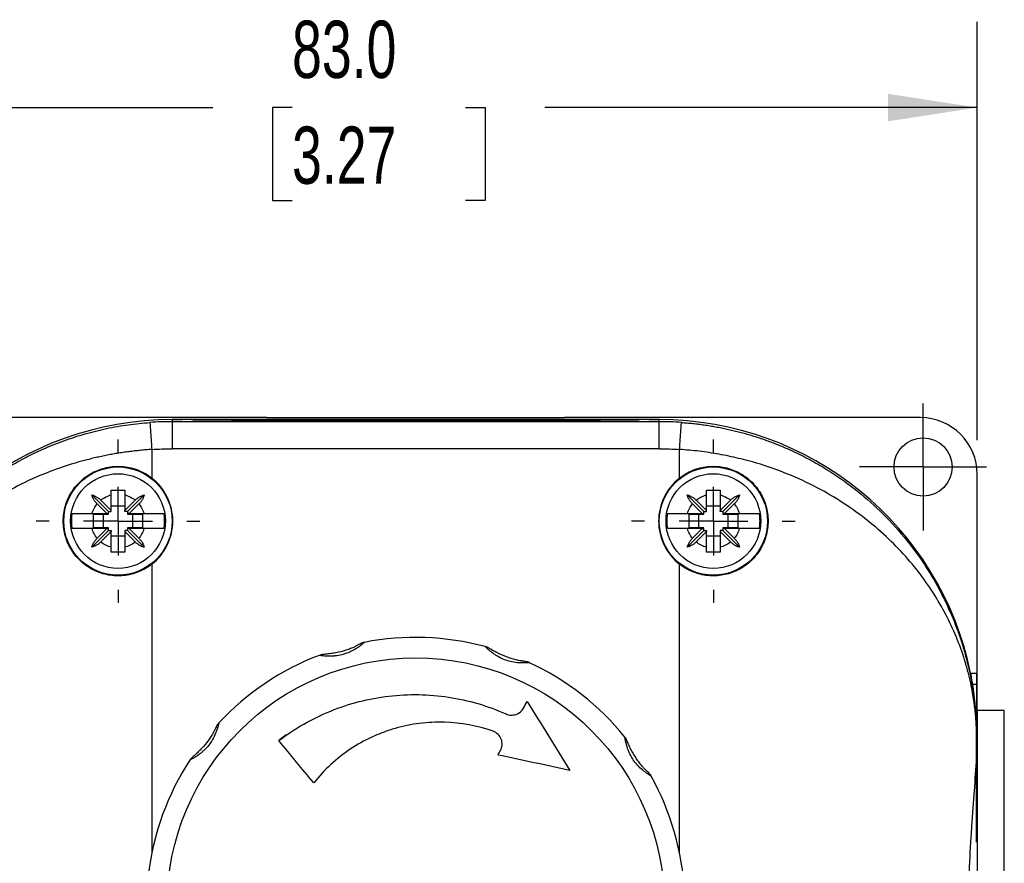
# Model space of a CAD drawing. Header units: millimetres. Extents: x 13 to 546, y 13 to 419.
# Tile 4 of 20: x 62 to 135, y 169 to 231. Entities that reach past the tile are written whole.
import ezdxf

# ---------------------------------------------------------------- set-up
doc = ezdxf.new("R2010")
doc.units = ezdxf.units.MM
doc.header["$LTSCALE"] = 2
doc.linetypes.add('SLD-Center', pattern=[19.05, 15.24, -1.27, 1.27, -1.27])
doc.linetypes.add('SLD-Solid', pattern=[0])
doc.layers.add('CENTER', color=40, linetype='SLD-Center')
doc.layers.add('DIMENSIONS', color=140, linetype='SLD-Solid', lineweight=25)
doc.styles.add('SLDTEXTSTYLE0', font='TXT', dxfattribs={"width": 0.7})
doc.dimstyles.new('SLDDIMSTYLE0', dxfattribs={"dimtxt": 4.316016, "dimasz": 6.604, "dimexe": 0, "dimexo": 0.0625, "dimgap": 1.079004, "dimtad": 0, "dimtih": 1, "dimtoh": 1, "dimrnd": 1e-09, "dimzin": 4, "dimdsep": 46, "dimtxsty": 'SLDTEXTSTYLE0', "dimsah": 1, "dimcen": 0.09, "dimadec": 0, "dimazin": 1, "dimtfac": 1, "dimtofl": 0, "dimtmove": 0, "dimatfit": 3, "dimfxl": 0, "dimfrac": 2, "dimtolj": 1, "dimtzin": 12, "dimarcsym": 0})

# ---------------------------------------------------------------- blocks, each defined once
blk = doc.blocks.new('_D')
at = {"layer": 'DIMENSIONS'}
for p, q in [((50.209, 200.288), (50.209, 231.22)), ((133.209, 200.288), (133.209, 231.22)), ((50.209, 224.87), (76.723, 224.87)), ((82.571, 224.87), (81.121, 224.87)), ((81.121, 224.87), (81.121, 218.01)), ((95.396, 224.87), (96.846, 224.87)), ((96.846, 224.87), (96.846, 218.01)), ((133.209, 224.87), (101.244, 224.87)), ((81.121, 218.01), (82.571, 218.01)), ((96.846, 218.01), (95.396, 218.01))]:
    blk.add_line(p, q, dxfattribs=at)
for points in [[(50.209, 224.87), (56.813, 223.854), (56.813, 225.886)], [(133.209, 224.87), (126.605, 225.886), (126.605, 223.854)]]:
    blk.add_solid(points, dxfattribs=at)
at = {"layer": 'DIMENSIONS', "char_height": 4.2333, "attachment_point": 1, "style": 'SLDTEXTSTYLE0'}
for s, insert in [('83.0', (82.571, 231.293)), ('3.27', (82.571, 223.467))]:
    blk.add_mtext(s, dxfattribs=dict(at, insert=insert))
blk = doc.blocks.new('SW_CENTERMARKSYMBOL_0')
at = {"layer": 'CENTER', "color": 0}
for p, q in [((0, 2.54), (0, 4.69)), ((0, 0), (0, 2.54)), ((-2.54, 0), (-4.69, 0)), ((0, 0), (-2.54, 0)), ((0, 0), (0, -2.54)), ((0, 0), (2.54, 0)), ((2.54, 0), (4.69, 0)), ((0, -2.54), (0, -4.69))]:
    blk.add_line(p, q, dxfattribs=at)
blk = doc.blocks.new('SW_CENTERMARKSYMBOL_6')
at = {"layer": 'CENTER', "color": 0}
for p, q in [((0, 5.08), (0, 6.04)), ((0, 0), (0, 2.54)), ((-5.08, 0), (-6.04, 0)), ((0, 0), (-2.54, 0)), ((0, 0), (0, -2.54)), ((0, 0), (2.54, 0)), ((5.08, 0), (6.04, 0)), ((0, -5.08), (0, -6.04))]:
    blk.add_line(p, q, dxfattribs=at)
blk = doc.blocks.new('SW_CENTERMARKSYMBOL_7')
at = {"layer": 'CENTER', "color": 0}
for p, q in [((0, 5.08), (0, 6.04)), ((0, 0), (0, 2.54)), ((-5.08, 0), (-6.04, 0)), ((0, 0), (-2.54, 0)), ((0, 0), (0, -2.54)), ((0, 0), (2.54, 0)), ((5.08, 0), (6.04, 0)), ((0, -5.08), (0, -6.04))]:
    blk.add_line(p, q, dxfattribs=at)

msp = doc.modelspace()

# ---------------------------------------------------------------- linework, layer by layer
for p, q in [((80.709, 201.948), (54.409, 201.948)), ((73.709, 201.801), (74.449, 201.801)), ((73.709, 201.801), (73.709, 201.649)), ((74.449, 201.801), (73.709, 201.801)), ((73.709, 201.649), (73.709, 199.649)), ((109.709, 201.649), (73.709, 201.649)), ((75.27, 201.801), (74.449, 201.801)), ((108.147, 201.801), (75.27, 201.801)), ((75.27, 201.801), (75.27, 201.797)), ((80.709, 201.945), (80.709, 201.948)), ((102.709, 201.945), (80.709, 201.945)), ((102.709, 201.948), (102.709, 201.945)), ((129.009, 201.948), (102.709, 201.948)), ((108.969, 201.801), (108.147, 201.801)), ((108.147, 201.801), (108.147, 201.797)), ((108.969, 201.801), (109.709, 201.801)), ((109.709, 201.801), (108.969, 201.801)), ((109.709, 201.649), (109.709, 201.801)), ((109.709, 199.649), (109.709, 201.649)), ((72.209, 199.596), (72.209, 197.486)), ((109.709, 199.649), (73.709, 199.649)), ((111.209, 197.486), (111.209, 199.596)), ((133.209, 180.671), (133.209, 197.748)), ((69.009, 195.001), (67.772, 196.237)), ((68.439, 195.846), (69.209, 195.076)), ((69.209, 195.076), (69.209, 196.237)), ((70.209, 196.237), (70.209, 195.076)), ((70.209, 195.076), (70.979, 195.846)), ((70.409, 195.001), (71.645, 196.237)), ((113.009, 195.001), (111.772, 196.237)), ((112.439, 195.846), (113.209, 195.076)), ((113.209, 195.076), (113.209, 196.237)), ((114.209, 196.237), (114.209, 195.076)), ((114.209, 195.076), (114.979, 195.846)), ((114.409, 195.001), (115.645, 196.237)), ((68.884, 194.85), (68.164, 195.571)), ((70.209, 195.401), (69.209, 195.401)), ((69.209, 195.001), (69.209, 195.076)), ((70.209, 195.001), (70.209, 195.076)), ((71.254, 195.571), (70.534, 194.85)), ((112.884, 194.85), (112.164, 195.571)), ((114.209, 195.401), (113.209, 195.401)), ((113.209, 195.001), (113.209, 195.076)), ((114.209, 195.001), (114.209, 195.076)), ((115.254, 195.571), (114.534, 194.85)), ((67.786, 194.85), (68.884, 194.85)), ((67.909, 194.801), (69.009, 194.801)), ((67.909, 193.801), (67.909, 194.801)), ((68.609, 194.801), (68.609, 193.801)), ((68.884, 194.85), (69.009, 194.85)), ((69.009, 195.001), (69.209, 195.001)), ((69.009, 194.85), (69.009, 195.001)), ((69.009, 194.801), (69.009, 194.85)), ((70.409, 195.001), (70.209, 195.001)), ((70.409, 195.001), (70.409, 194.85)), ((70.534, 194.85), (70.409, 194.85)), ((70.409, 194.85), (70.409, 194.801)), ((70.409, 194.801), (71.508, 194.801)), ((70.534, 194.85), (71.632, 194.85)), ((70.809, 193.801), (70.809, 194.801)), ((71.508, 194.801), (71.508, 193.801)), ((111.786, 194.85), (112.884, 194.85)), ((111.909, 194.801), (113.009, 194.801)), ((111.909, 193.801), (111.909, 194.801)), ((112.609, 194.801), (112.609, 193.801)), ((112.884, 194.85), (113.009, 194.85)), ((113.009, 195.001), (113.209, 195.001)), ((113.009, 194.85), (113.009, 195.001)), ((113.009, 194.801), (113.009, 194.85)), ((114.409, 195.001), (114.209, 195.001)), ((114.409, 195.001), (114.409, 194.85)), ((114.534, 194.85), (114.409, 194.85)), ((114.409, 194.85), (114.409, 194.801)), ((114.409, 194.801), (115.508, 194.801)), ((114.534, 194.85), (115.632, 194.85)), ((114.809, 193.801), (114.809, 194.801)), ((115.508, 194.801), (115.508, 193.801)), ((69.009, 193.601), (67.772, 192.364)), ((68.884, 193.751), (67.786, 193.751)), ((69.009, 193.801), (67.909, 193.801)), ((68.164, 193.031), (68.884, 193.751)), ((68.884, 193.751), (69.009, 193.751)), ((69.009, 193.751), (69.009, 193.801)), ((69.009, 193.601), (69.009, 193.751)), ((69.009, 193.601), (69.209, 193.601)), ((69.209, 193.601), (69.209, 193.525)), ((70.209, 193.601), (70.209, 193.525)), ((70.409, 193.601), (70.209, 193.601)), ((71.508, 193.801), (70.409, 193.801)), ((70.409, 193.801), (70.409, 193.751)), ((70.534, 193.751), (70.409, 193.751)), ((70.409, 193.751), (70.409, 193.601)), ((70.409, 193.601), (71.645, 192.364)), ((70.534, 193.751), (71.254, 193.031)), ((71.632, 193.751), (70.534, 193.751)), ((113.009, 193.601), (111.772, 192.364)), ((112.884, 193.751), (111.786, 193.751)), ((113.009, 193.801), (111.909, 193.801)), ((112.164, 193.031), (112.884, 193.751)), ((112.884, 193.751), (113.009, 193.751)), ((113.009, 193.751), (113.009, 193.801)), ((113.009, 193.601), (113.009, 193.751)), ((113.009, 193.601), (113.209, 193.601)), ((113.209, 193.601), (113.209, 193.525)), ((114.209, 193.601), (114.209, 193.525)), ((114.409, 193.601), (114.209, 193.601)), ((115.508, 193.801), (114.409, 193.801)), ((114.409, 193.801), (114.409, 193.751)), ((114.534, 193.751), (114.409, 193.751)), ((114.409, 193.751), (114.409, 193.601)), ((114.409, 193.601), (115.645, 192.364)), ((114.534, 193.751), (115.254, 193.031)), ((115.632, 193.751), (114.534, 193.751)), ((69.209, 193.525), (68.439, 192.755)), ((69.209, 192.364), (69.209, 193.525)), ((69.209, 193.201), (70.209, 193.201)), ((70.979, 192.755), (70.209, 193.525)), ((70.209, 193.525), (70.209, 192.364)), ((113.209, 193.525), (112.439, 192.755)), ((113.209, 192.364), (113.209, 193.525)), ((113.209, 193.201), (114.209, 193.201)), ((114.979, 192.755), (114.209, 193.525)), ((114.209, 193.525), (114.209, 192.364)), ((72.209, 191.115), (72.209, 169.77)), ((111.209, 169.77), (111.209, 191.115)), ((132.722, 183.061), (133.175, 183.061)), ((133.175, 178.301), (133.175, 183.061)), ((132.873, 182.239), (133.174, 182.239)), ((133.175, 180.671), (133.209, 180.671)), ((133.209, 180.301), (133.209, 180.671)), ((135.209, 180.301), (133.209, 180.301)), ((133.209, 180.301), (133.209, 163.349)), ((135.209, 163.349), (135.209, 180.301)), ((82.142, 178.501), (81.595, 178.069)), ((133.162, 176.819), (133.162, 178.301)), ((133.166, 178.301), (133.162, 178.301)), ((133.166, 178.301), (133.173, 178.301)), ((133.166, 176.97), (133.166, 178.301)), ((133.209, 178.257), (133.174, 178.257)), ((133.162, 170.576), (133.162, 176.819))]:
    msp.add_line(p, q)
for centre, radius in [((129.209, 198.301), 2.15), ((69.709, 194.301), 4), ((113.709, 194.301), 4), ((69.709, 194.301), 3.5), ((113.709, 194.301), 3.5), ((91.709, 165.801), 18.39)]:
    msp.add_circle(centre, radius)
for centre, radius, start, end in [((73.709, 178.301), 23.5, 90, 168.3128), ((73.709, 178.301), 23.5, 90, 168.3128), ((73.709, 178.301), 23.349, 90, 94.02903), ((109.709, 178.301), 23.5, 11.6872, 90), ((109.709, 178.301), 23.5, 11.6872, 90), ((109.709, 178.301), 23.349, 85.97097, 90), ((69.709, 194.301), 4.049, 308.12415, 51.87585), ((113.709, 194.301), 4.049, 128.12415, 231.87585), ((91.709, 165.801), 19.9, 75.02611, 100.98292), ((91.709, 165.801), 19.9, 111.02611, 136.98292), ((91.709, 165.801), 19.9, 39.02611, 64.98292), ((91.709, 165.801), 19.9, 147.02611, 172.98292), ((91.709, 165.801), 19.9, 3.02611, 28.98292)]:
    msp.add_arc(centre, radius, start, end)
for centre, major_axis, ratio, start_param, end_param in [((74.449, 201.795), (0.9, 0), 0.005818, 0.419613, 1.570796), ((91.709, 201.84), (18, 0), 0.005818, 3.561206, 5.863572), ((108.969, 201.795), (0.9, 0), 0.005818, 1.570796, 2.72198), ((129.009, 197.748), (0, 4.2), 0.999983, 4.712389, 6.283185), ((133.173, 183.061), (0, 0.9), 0.001675, 3.561206, 4.712389), ((133.186, 165.801), (0, 18), 0.001675, 0.419613, 0.743382), ((133.248, 165.801), (0, 18), 0.005818, 0.803149, 0.901366)]:
    msp.add_ellipse(centre, major_axis=major_axis, ratio=ratio, start_param=start_param, end_param=end_param)
for points, knots in [([(50.251, 178.301), (50.252, 178.339), (50.252, 178.419), (50.253, 178.54), (50.254, 178.665), (50.257, 178.794), (50.26, 178.928), (50.265, 179.065), (50.27, 179.207), (50.277, 179.353), (50.29, 179.616), (50.317, 180.015), (50.363, 180.538), (50.428, 181.116), (50.517, 181.762), (50.649, 182.54), (50.83, 183.415), (51.058, 184.326), (51.328, 185.25), (51.948, 187.084), (52.924, 189.214), (54.355, 191.5), (55.701, 193.283), (57.314, 195.034), (58.987, 196.49), (60.45, 197.559), (61.652, 198.328), (62.882, 199.015), (63.977, 199.543), (64.918, 199.943), (65.694, 200.241), (66.477, 200.51), (67.267, 200.751), (68.061, 200.963), (68.858, 201.146), (69.659, 201.301), (70.461, 201.427), (71.264, 201.527), (71.801, 201.57), (72.068, 201.591)], [0, 0, 0, 0, 0.0028733, 0.0058706, 0.00901, 0.0123069, 0.0157747, 0.0194251, 0.0232678, 0.0273115, 0.0315634, 0.0456684, 0.0625887, 0.0795452, 0.10011, 0.1242864, 0.155047, 0.185852, 0.2146713, 0.247413, 0.3708129, 0.4348669, 0.4947592, 0.5712679, 0.6425449, 0.6822556, 0.7207578, 0.7581141, 0.7943929, 0.8159104, 0.8371635, 0.8581706, 0.8789505, 0.8995231, 0.9199084, 0.9401272, 0.9602009, 0.9801511, 1, 1, 1, 1]), ([(72.068, 201.591), (72.069, 201.588), (72.084, 201.377), (72.136, 200.629), (72.172, 200.124), (72.209, 199.596)], [0, 0, 0, 0, 0.5, 0.5, 1, 1, 1, 1]), ([(111.209, 199.596), (111.246, 200.124), (111.282, 200.629), (111.334, 201.377), (111.349, 201.588), (111.349, 201.591)], [0, 0, 0, 0, 0.5, 0.5, 1, 1, 1, 1]), ([(111.349, 201.591), (111.49, 201.581), (111.772, 201.559), (112.194, 201.518), (112.617, 201.469), (113.039, 201.412), (113.461, 201.348), (113.883, 201.275), (114.305, 201.195), (114.725, 201.107), (115.145, 201.011), (115.564, 200.907), (115.981, 200.795), (116.398, 200.675), (116.813, 200.548), (117.226, 200.412), (117.638, 200.268), (118.048, 200.117), (118.455, 199.957), (118.861, 199.79), (119.558, 199.487), (120.536, 199.015), (121.766, 198.328), (122.968, 197.558), (124.432, 196.489), (126.105, 195.033), (127.717, 193.283), (129.063, 191.5), (130.119, 189.813), (131.038, 188.027), (131.651, 186.539), (132.079, 185.284), (132.386, 184.244), (132.632, 183.226), (132.785, 182.439), (132.88, 181.883), (132.951, 181.412), (133.017, 180.885), (133.068, 180.395), (133.107, 179.934), (133.132, 179.532), (133.148, 179.215), (133.156, 178.97), (133.162, 178.736), (133.166, 178.514), (133.166, 178.37), (133.166, 178.301)], [0, 0, 0, 0, 0.010436, 0.020898, 0.031388, 0.041909, 0.052465, 0.063059, 0.073695, 0.084374, 0.095101, 0.105879, 0.116709, 0.127596, 0.138542, 0.149551, 0.160624, 0.171764, 0.182975, 0.194259, 0.205619, 0.241895, 0.27925, 0.317752, 0.357465, 0.428747, 0.505272, 0.565071, 0.629207, 0.687736, 0.752687, 0.781669, 0.814436, 0.856638, 0.882267, 0.891316, 0.910789, 0.927479, 0.941389, 0.956635, 0.969472, 0.976683, 0.983285, 0.989326, 0.99487, 1, 1, 1, 1]), ([(72.209, 199.596), (72.067, 199.587), (71.783, 199.567), (71.358, 199.529), (70.932, 199.484), (70.506, 199.431), (70.081, 199.372), (69.656, 199.305), (69.231, 199.232), (68.807, 199.151), (68.384, 199.063), (67.962, 198.967), (67.541, 198.865), (66.466, 198.584), (64.751, 198.029), (62.568, 197.075), (60.535, 195.944), (58.73, 194.702), (57.085, 193.329), (55.658, 191.901), (54.388, 190.373), (53.318, 188.818), (52.396, 187.186), (51.648, 185.535), (51.149, 184.105), (50.837, 182.968), (50.635, 182.081), (50.48, 181.218), (50.379, 180.46), (50.322, 179.872), (50.292, 179.465), (50.275, 179.141), (50.265, 178.899), (50.26, 178.682), (50.256, 178.489), (50.256, 178.362), (50.256, 178.301)], [0, 0, 0, 0, 0.010534, 0.021093, 0.031681, 0.0423, 0.052953, 0.063643, 0.074372, 0.085145, 0.095962, 0.106828, 0.117744, 0.128713, 0.191123, 0.25615, 0.317648, 0.382374, 0.443188, 0.507432, 0.567747, 0.631676, 0.691688, 0.75537, 0.81698, 0.848838, 0.878513, 0.9121, 0.939875, 0.956476, 0.970292, 0.978307, 0.985294, 0.990584, 0.995454, 1, 1, 1, 1]), ([(133.162, 178.301), (133.162, 178.331), (133.162, 178.392), (133.161, 178.485), (133.16, 178.58), (133.158, 178.677), (133.156, 178.776), (133.151, 178.929), (133.143, 179.141), (133.126, 179.465), (133.096, 179.872), (133.048, 180.36), (132.981, 180.898), (132.89, 181.487), (132.761, 182.178), (132.581, 182.967), (132.269, 184.104), (131.771, 185.533), (131.022, 187.184), (130.101, 188.816), (129.031, 190.371), (127.761, 191.899), (126.334, 193.328), (124.689, 194.701), (122.884, 195.943), (120.851, 197.075), (118.667, 198.028), (116.856, 198.615), (115.579, 198.941), (114.855, 199.103), (114.128, 199.245), (113.4, 199.365), (112.67, 199.464), (111.94, 199.544), (111.452, 199.579), (111.209, 199.596)], [0, 0, 0, 0, 0.002241, 0.00455, 0.00694, 0.009424, 0.012013, 0.014719, 0.021703, 0.029716, 0.043526, 0.060125, 0.077991, 0.098437, 0.121467, 0.151124, 0.182975, 0.244567, 0.308242, 0.368255, 0.432194, 0.492519, 0.556774, 0.617593, 0.682319, 0.743825, 0.808862, 0.871278, 0.89005, 0.908671, 0.927155, 0.945516, 0.963768, 0.981924, 1, 1, 1, 1]), ([(72.209, 191.115), (71.907, 190.878), (71.58, 190.689), (71.051, 190.475), (70.868, 190.416), (70.5, 190.325), (70.315, 190.293), (69.939, 190.254), (69.748, 190.248), (69.37, 190.262), (69.183, 190.282), (68.631, 190.381), (68.267, 190.5), (67.765, 190.746), (67.604, 190.839), (67.294, 191.048), (67.145, 191.165), (66.728, 191.54), (66.487, 191.825), (66.084, 192.467), (65.931, 192.81), (65.773, 193.355), (65.732, 193.544), (65.679, 193.919), (65.665, 194.107), (65.665, 194.486), (65.678, 194.677), (65.732, 195.055), (65.771, 195.24), (65.928, 195.784), (66.085, 196.135), (66.384, 196.611), (66.494, 196.762), (66.735, 197.049), (66.867, 197.186), (67.283, 197.561), (67.594, 197.771), (68.269, 198.102), (68.624, 198.218), (69.18, 198.318), (69.37, 198.339), (69.746, 198.353), (69.933, 198.347), (70.309, 198.309), (70.497, 198.277), (70.867, 198.185), (71.047, 198.127), (71.572, 197.915), (71.907, 197.723), (72.209, 197.486)], [0, 0, 0, 0, 0.0625, 0.0625, 0.09375, 0.09375, 0.125, 0.125, 0.15625, 0.15625, 0.1875, 0.1875, 0.25, 0.25, 0.28125, 0.28125, 0.3125, 0.3125, 0.375, 0.375, 0.4375, 0.4375, 0.46875, 0.46875, 0.5, 0.5, 0.53125, 0.53125, 0.5625, 0.5625, 0.625, 0.625, 0.65625, 0.65625, 0.6875, 0.6875, 0.75, 0.75, 0.8125, 0.8125, 0.84375, 0.84375, 0.875, 0.875, 0.90625, 0.90625, 0.9375, 0.9375, 1, 1, 1, 1]), ([(111.209, 197.486), (111.511, 197.723), (111.838, 197.912), (112.367, 198.126), (112.55, 198.185), (112.918, 198.276), (113.103, 198.308), (113.478, 198.347), (113.669, 198.353), (114.048, 198.339), (114.234, 198.319), (114.787, 198.22), (115.151, 198.101), (115.653, 197.855), (115.814, 197.762), (116.123, 197.553), (116.273, 197.436), (116.69, 197.061), (116.93, 196.776), (117.334, 196.134), (117.487, 195.791), (117.645, 195.246), (117.686, 195.057), (117.739, 194.682), (117.752, 194.494), (117.753, 194.115), (117.74, 193.924), (117.686, 193.546), (117.647, 193.361), (117.49, 192.817), (117.333, 192.466), (117.034, 191.99), (116.924, 191.839), (116.683, 191.552), (116.551, 191.415), (116.134, 191.04), (115.824, 190.83), (115.148, 190.499), (114.794, 190.383), (114.238, 190.283), (114.048, 190.262), (113.672, 190.248), (113.484, 190.254), (113.109, 190.292), (112.921, 190.324), (112.551, 190.416), (112.371, 190.474), (111.845, 190.686), (111.511, 190.878), (111.209, 191.115)], [0, 0, 0, 0, 0.0625, 0.0625, 0.09375, 0.09375, 0.125, 0.125, 0.15625, 0.15625, 0.1875, 0.1875, 0.25, 0.25, 0.28125, 0.28125, 0.3125, 0.3125, 0.375, 0.375, 0.4375, 0.4375, 0.46875, 0.46875, 0.5, 0.5, 0.53125, 0.53125, 0.5625, 0.5625, 0.625, 0.625, 0.65625, 0.65625, 0.6875, 0.6875, 0.75, 0.75, 0.8125, 0.8125, 0.84375, 0.84375, 0.875, 0.875, 0.90625, 0.90625, 0.9375, 0.9375, 1, 1, 1, 1]), ([(69.209, 196.594), (69.293, 196.595), (69.46, 196.598), (69.709, 196.598), (69.958, 196.598), (70.125, 196.595), (70.209, 196.594)], [0, 0, 0, 0, 0.2526, 0.5, 0.7474, 1, 1, 1, 1]), ([(69.209, 196.237), (69.209, 196.275), (69.209, 196.354), (69.209, 196.473), (69.209, 196.553), (69.209, 196.594)], [0, 0, 0, 0, 0.320324, 0.653671, 1, 1, 1, 1]), ([(70.209, 196.594), (70.209, 196.553), (70.209, 196.473), (70.209, 196.354), (70.209, 196.275), (70.209, 196.237)], [0, 0, 0, 0, 0.346329, 0.679676, 1, 1, 1, 1]), ([(113.209, 196.594), (113.293, 196.595), (113.46, 196.598), (113.709, 196.598), (113.958, 196.598), (114.125, 196.595), (114.209, 196.594)], [0, 0, 0, 0, 0.2526, 0.5, 0.7474, 1, 1, 1, 1]), ([(113.209, 196.237), (113.209, 196.275), (113.209, 196.354), (113.209, 196.473), (113.209, 196.553), (113.209, 196.594)], [0, 0, 0, 0, 0.320324, 0.653671, 1, 1, 1, 1]), ([(114.209, 196.594), (114.209, 196.553), (114.209, 196.473), (114.209, 196.354), (114.209, 196.275), (114.209, 196.237)], [0, 0, 0, 0, 0.346329, 0.679676, 1, 1, 1, 1]), ([(67.772, 196.237), (67.806, 196.227), (67.87, 196.208), (67.964, 196.17), (68.059, 196.125), (68.155, 196.07), (68.257, 196.001), (68.353, 195.927), (68.412, 195.871), (68.439, 195.846)], [0, 0, 0, 0, 0.141355, 0.275038, 0.401411, 0.548922, 0.700714, 0.861729, 1, 1, 1, 1]), ([(68.164, 195.571), (68.148, 195.587), (68.114, 195.622), (68.064, 195.681), (68.007, 195.754), (67.948, 195.84), (67.883, 195.95), (67.821, 196.083), (67.789, 196.184), (67.772, 196.237)], [0, 0, 0, 0, 0.085588, 0.18042, 0.284735, 0.429237, 0.571638, 0.773114, 1, 1, 1, 1]), ([(70.979, 195.846), (70.996, 195.862), (71.031, 195.896), (71.089, 195.945), (71.162, 196.002), (71.248, 196.061), (71.359, 196.126), (71.492, 196.189), (71.592, 196.22), (71.645, 196.237)], [0, 0, 0, 0, 0.085588, 0.18042, 0.284735, 0.429237, 0.571638, 0.773114, 1, 1, 1, 1]), ([(71.645, 196.237), (71.636, 196.204), (71.616, 196.139), (71.579, 196.045), (71.534, 195.951), (71.479, 195.854), (71.41, 195.753), (71.336, 195.656), (71.28, 195.598), (71.254, 195.571)], [0, 0, 0, 0, 0.141355, 0.275038, 0.401411, 0.548922, 0.700714, 0.861729, 1, 1, 1, 1]), ([(111.772, 196.237), (111.806, 196.227), (111.87, 196.208), (111.964, 196.17), (112.059, 196.125), (112.155, 196.07), (112.257, 196.001), (112.353, 195.927), (112.412, 195.871), (112.439, 195.846)], [0, 0, 0, 0, 0.1413548, 0.2750376, 0.4014107, 0.5489222, 0.7007136, 0.8617294, 1, 1, 1, 1]), ([(112.164, 195.571), (112.148, 195.587), (112.114, 195.622), (112.064, 195.681), (112.007, 195.754), (111.948, 195.84), (111.883, 195.95), (111.821, 196.083), (111.789, 196.184), (111.772, 196.237)], [0, 0, 0, 0, 0.085588, 0.18042, 0.284735, 0.429237, 0.571638, 0.773114, 1, 1, 1, 1]), ([(114.979, 195.846), (114.996, 195.862), (115.031, 195.896), (115.089, 195.945), (115.162, 196.002), (115.248, 196.061), (115.359, 196.126), (115.492, 196.189), (115.592, 196.22), (115.645, 196.237)], [0, 0, 0, 0, 0.085588, 0.18042, 0.284735, 0.429237, 0.571638, 0.773114, 1, 1, 1, 1]), ([(115.645, 196.237), (115.636, 196.204), (115.616, 196.139), (115.579, 196.045), (115.534, 195.951), (115.479, 195.854), (115.41, 195.753), (115.336, 195.656), (115.28, 195.598), (115.254, 195.571)], [0, 0, 0, 0, 0.141355, 0.275038, 0.401411, 0.548922, 0.700714, 0.861729, 1, 1, 1, 1]), ([(66.307, 194.85), (66.299, 194.79), (66.281, 194.668), (66.266, 194.485), (66.264, 194.362), (66.263, 194.301)], [0, 0, 0, 0, 0.333492, 0.666508, 1, 1, 1, 1]), ([(66.263, 194.301), (66.264, 194.239), (66.266, 194.116), (66.281, 193.933), (66.299, 193.811), (66.307, 193.751)], [0, 0, 0, 0, 0.333492, 0.666508, 1, 1, 1, 1]), ([(66.307, 194.85), (66.319, 194.85), (66.343, 194.85), (66.39, 194.85), (66.443, 194.85), (66.503, 194.85), (66.569, 194.85), (66.641, 194.85), (66.716, 194.85), (66.794, 194.851), (66.876, 194.851), (66.959, 194.851), (67.044, 194.851), (67.129, 194.851), (67.215, 194.851), (67.3, 194.851), (67.385, 194.851), (67.469, 194.851), (67.551, 194.851), (67.631, 194.851), (67.709, 194.851), (67.761, 194.85), (67.786, 194.85)], [0, 0, 0, 0, 0.061655, 0.122057, 0.181214, 0.239135, 0.295825, 0.35129, 0.405533, 0.458559, 0.51037, 0.560966, 0.610348, 0.658516, 0.70547, 0.751207, 0.795727, 0.839027, 0.881106, 0.921962, 0.961594, 1, 1, 1, 1]), ([(71.632, 194.85), (71.674, 194.851), (71.762, 194.851), (71.896, 194.851), (72.035, 194.851), (72.176, 194.851), (72.319, 194.851), (72.461, 194.851), (72.599, 194.851), (72.73, 194.85), (72.851, 194.85), (72.958, 194.85), (73.049, 194.85), (73.09, 194.85), (73.11, 194.85)], [0, 0, 0, 0, 0.064702, 0.132805, 0.204302, 0.279185, 0.357446, 0.439078, 0.52408, 0.612455, 0.704212, 0.79937, 0.897955, 1, 1, 1, 1]), ([(73.11, 193.751), (73.119, 193.812), (73.137, 193.933), (73.151, 194.117), (73.157, 194.301), (73.151, 194.484), (73.137, 194.668), (73.119, 194.789), (73.11, 194.85)], [0, 0, 0, 0, 0.167466, 0.333974, 0.5, 0.666026, 0.832534, 1, 1, 1, 1]), ([(110.307, 194.85), (110.299, 194.79), (110.281, 194.668), (110.266, 194.485), (110.264, 194.362), (110.263, 194.301)], [0, 0, 0, 0, 0.333492, 0.666508, 1, 1, 1, 1]), ([(110.263, 194.301), (110.264, 194.239), (110.266, 194.116), (110.281, 193.933), (110.299, 193.811), (110.307, 193.751)], [0, 0, 0, 0, 0.333492, 0.666508, 1, 1, 1, 1]), ([(110.307, 194.85), (110.319, 194.85), (110.343, 194.85), (110.39, 194.85), (110.443, 194.85), (110.503, 194.85), (110.569, 194.85), (110.641, 194.85), (110.716, 194.85), (110.794, 194.851), (110.876, 194.851), (110.959, 194.851), (111.044, 194.851), (111.129, 194.851), (111.215, 194.851), (111.3, 194.851), (111.385, 194.851), (111.469, 194.851), (111.551, 194.851), (111.631, 194.851), (111.709, 194.851), (111.761, 194.85), (111.786, 194.85)], [0, 0, 0, 0, 0.061655, 0.122057, 0.181214, 0.239135, 0.295825, 0.35129, 0.405533, 0.458559, 0.51037, 0.560966, 0.610348, 0.658516, 0.70547, 0.751207, 0.795727, 0.839027, 0.881106, 0.921962, 0.961594, 1, 1, 1, 1]), ([(115.632, 194.85), (115.674, 194.851), (115.762, 194.851), (115.896, 194.851), (116.035, 194.851), (116.176, 194.851), (116.319, 194.851), (116.461, 194.851), (116.599, 194.851), (116.73, 194.85), (116.851, 194.85), (116.958, 194.85), (117.049, 194.85), (117.09, 194.85), (117.11, 194.85)], [0, 0, 0, 0, 0.064702, 0.132805, 0.204302, 0.279185, 0.357446, 0.439078, 0.52408, 0.612455, 0.704212, 0.79937, 0.897955, 1, 1, 1, 1]), ([(117.11, 193.751), (117.119, 193.812), (117.137, 193.933), (117.151, 194.117), (117.157, 194.301), (117.151, 194.484), (117.137, 194.668), (117.119, 194.789), (117.11, 194.85)], [0, 0, 0, 0, 0.167466, 0.333974, 0.5, 0.666026, 0.832534, 1, 1, 1, 1]), ([(67.786, 193.751), (67.743, 193.75), (67.656, 193.75), (67.522, 193.75), (67.383, 193.75), (67.242, 193.75), (67.099, 193.75), (66.957, 193.75), (66.819, 193.75), (66.688, 193.751), (66.567, 193.751), (66.46, 193.751), (66.369, 193.751), (66.328, 193.751), (66.307, 193.751)], [0, 0, 0, 0, 0.064702, 0.132805, 0.204302, 0.279185, 0.357446, 0.439078, 0.52408, 0.612455, 0.704212, 0.79937, 0.897955, 1, 1, 1, 1]), ([(73.11, 193.751), (73.099, 193.751), (73.075, 193.751), (73.028, 193.751), (72.975, 193.751), (72.914, 193.751), (72.848, 193.751), (72.777, 193.751), (72.702, 193.751), (72.623, 193.75), (72.542, 193.75), (72.459, 193.75), (72.374, 193.75), (72.289, 193.75), (72.203, 193.75), (72.118, 193.75), (72.033, 193.75), (71.949, 193.75), (71.867, 193.75), (71.787, 193.75), (71.709, 193.75), (71.657, 193.751), (71.632, 193.751)], [0, 0, 0, 0, 0.0616545, 0.1220566, 0.1812143, 0.239135, 0.295825, 0.3512897, 0.4055334, 0.4585593, 0.5103697, 0.5609658, 0.6103481, 0.6585164, 0.7054699, 0.7512072, 0.7957269, 0.8390271, 0.8811061, 0.9219621, 0.9615938, 1, 1, 1, 1]), ([(111.786, 193.751), (111.743, 193.75), (111.656, 193.75), (111.522, 193.75), (111.383, 193.75), (111.242, 193.75), (111.099, 193.75), (110.957, 193.75), (110.819, 193.75), (110.688, 193.751), (110.567, 193.751), (110.46, 193.751), (110.369, 193.751), (110.328, 193.751), (110.307, 193.751)], [0, 0, 0, 0, 0.064702, 0.132805, 0.204302, 0.279185, 0.357446, 0.439078, 0.52408, 0.612455, 0.704212, 0.79937, 0.897955, 1, 1, 1, 1]), ([(117.11, 193.751), (117.099, 193.751), (117.075, 193.751), (117.028, 193.751), (116.975, 193.751), (116.914, 193.751), (116.848, 193.751), (116.777, 193.751), (116.702, 193.751), (116.623, 193.75), (116.542, 193.75), (116.459, 193.75), (116.374, 193.75), (116.289, 193.75), (116.203, 193.75), (116.118, 193.75), (116.033, 193.75), (115.949, 193.75), (115.867, 193.75), (115.787, 193.75), (115.709, 193.75), (115.657, 193.751), (115.632, 193.751)], [0, 0, 0, 0, 0.061655, 0.122057, 0.181214, 0.239135, 0.295825, 0.35129, 0.405533, 0.458559, 0.51037, 0.560966, 0.610348, 0.658516, 0.70547, 0.751207, 0.795727, 0.839027, 0.881106, 0.921962, 0.961594, 1, 1, 1, 1]), ([(67.772, 192.364), (67.782, 192.397), (67.802, 192.462), (67.839, 192.556), (67.884, 192.65), (67.939, 192.747), (68.008, 192.848), (68.082, 192.945), (68.138, 193.003), (68.164, 193.031)], [0, 0, 0, 0, 0.141355, 0.275038, 0.401411, 0.548922, 0.700714, 0.861729, 1, 1, 1, 1]), ([(71.254, 193.031), (71.27, 193.014), (71.304, 192.979), (71.354, 192.92), (71.41, 192.847), (71.47, 192.761), (71.534, 192.651), (71.597, 192.518), (71.629, 192.417), (71.645, 192.364)], [0, 0, 0, 0, 0.085588, 0.18042, 0.284735, 0.429237, 0.571638, 0.773114, 1, 1, 1, 1]), ([(111.772, 192.364), (111.782, 192.397), (111.802, 192.462), (111.839, 192.556), (111.884, 192.65), (111.939, 192.747), (112.008, 192.848), (112.082, 192.945), (112.138, 193.003), (112.164, 193.031)], [0, 0, 0, 0, 0.141355, 0.275038, 0.401411, 0.548922, 0.700714, 0.861729, 1, 1, 1, 1]), ([(115.254, 193.031), (115.27, 193.014), (115.304, 192.979), (115.354, 192.92), (115.41, 192.847), (115.47, 192.761), (115.534, 192.651), (115.597, 192.518), (115.629, 192.417), (115.645, 192.364)], [0, 0, 0, 0, 0.085588, 0.18042, 0.284735, 0.429237, 0.571638, 0.773114, 1, 1, 1, 1]), ([(68.439, 192.755), (68.422, 192.739), (68.387, 192.705), (68.329, 192.656), (68.255, 192.599), (68.17, 192.54), (68.059, 192.475), (67.926, 192.412), (67.826, 192.381), (67.772, 192.364)], [0, 0, 0, 0, 0.085588, 0.18042, 0.284735, 0.429237, 0.571638, 0.773114, 1, 1, 1, 1]), ([(69.209, 192.007), (69.209, 192.048), (69.209, 192.128), (69.209, 192.247), (69.209, 192.326), (69.209, 192.364)], [0, 0, 0, 0, 0.346329, 0.679676, 1, 1, 1, 1]), ([(70.209, 192.364), (70.209, 192.326), (70.209, 192.247), (70.209, 192.128), (70.209, 192.048), (70.209, 192.007)], [0, 0, 0, 0, 0.320324, 0.653671, 1, 1, 1, 1]), ([(71.645, 192.364), (71.612, 192.374), (71.548, 192.393), (71.454, 192.431), (71.359, 192.476), (71.262, 192.531), (71.161, 192.6), (71.065, 192.674), (71.006, 192.73), (70.979, 192.755)], [0, 0, 0, 0, 0.141355, 0.275038, 0.401411, 0.548922, 0.700714, 0.861729, 1, 1, 1, 1]), ([(112.439, 192.755), (112.422, 192.739), (112.387, 192.705), (112.329, 192.656), (112.255, 192.599), (112.17, 192.54), (112.059, 192.475), (111.926, 192.412), (111.826, 192.381), (111.772, 192.364)], [0, 0, 0, 0, 0.085588, 0.18042, 0.284735, 0.429237, 0.571638, 0.773114, 1, 1, 1, 1]), ([(113.209, 192.007), (113.209, 192.048), (113.209, 192.128), (113.209, 192.247), (113.209, 192.326), (113.209, 192.364)], [0, 0, 0, 0, 0.346329, 0.679676, 1, 1, 1, 1]), ([(114.209, 192.364), (114.209, 192.326), (114.209, 192.247), (114.209, 192.128), (114.209, 192.048), (114.209, 192.007)], [0, 0, 0, 0, 0.320324, 0.653671, 1, 1, 1, 1]), ([(115.645, 192.364), (115.612, 192.374), (115.548, 192.393), (115.454, 192.431), (115.359, 192.476), (115.262, 192.531), (115.161, 192.6), (115.065, 192.674), (115.006, 192.73), (114.979, 192.755)], [0, 0, 0, 0, 0.141355, 0.275038, 0.401411, 0.548922, 0.700714, 0.861729, 1, 1, 1, 1]), ([(70.209, 192.007), (70.125, 192.006), (69.958, 192.003), (69.709, 192.003), (69.46, 192.003), (69.293, 192.006), (69.209, 192.007)], [0, 0, 0, 0, 0.2526, 0.5, 0.7474, 1, 1, 1, 1]), ([(114.209, 192.007), (114.125, 192.006), (113.958, 192.003), (113.709, 192.003), (113.46, 192.003), (113.293, 192.006), (113.209, 192.007)], [0, 0, 0, 0, 0.2526, 0.5, 0.7474, 1, 1, 1, 1]), ([(87.918, 185.336), (87.917, 185.336), (87.916, 185.335), (87.906, 185.326), (87.891, 185.314), (87.87, 185.295), (87.834, 185.265), (87.776, 185.215), (87.665, 185.126), (87.504, 185.004), (87.228, 184.82), (86.847, 184.616), (86.364, 184.436), (85.946, 184.349), (85.612, 184.316), (85.35, 184.307), (85.096, 184.314), (84.894, 184.331), (84.753, 184.348), (84.667, 184.36), (84.61, 184.369), (84.575, 184.375), (84.571, 184.375), (84.569, 184.376)], [0, 0, 0, 0, 0.0178538, 0.0358203, 0.0540054, 0.0725109, 0.0914327, 0.1292426, 0.167314, 0.2289335, 0.2908356, 0.3981158, 0.4998481, 0.6015375, 0.6553754, 0.7093411, 0.7714051, 0.8326957, 0.8707386, 0.9085575, 0.9398162, 0.970141, 1, 1, 1, 1]), ([(87.429, 185.129), (87.419, 185.124), (87.397, 185.112), (87.316, 185.068), (87.156, 184.985), (86.881, 184.863), (86.416, 184.704), (85.919, 184.582), (85.426, 184.497), (85.204, 184.472), (85.092, 184.459)], [0, 0, 0, 0, 0.032029, 0.070086, 0.163766, 0.280207, 0.418393, 0.705719, 0.852001, 1, 1, 1, 1]), ([(87.635, 185.235), (87.631, 185.233), (87.624, 185.229), (87.559, 185.194), (87.479, 185.154), (87.428, 185.129)], [0, 0, 0, 0, 0.245667, 0.514126, 1, 1, 1, 1]), ([(100.124, 183.834), (100.124, 183.833), (100.122, 183.833), (100.11, 183.832), (100.09, 183.831), (100.062, 183.829), (100.015, 183.825), (99.939, 183.819), (99.797, 183.812), (99.594, 183.808), (99.264, 183.821), (98.835, 183.88), (98.339, 184.019), (97.949, 184.194), (97.66, 184.364), (97.443, 184.51), (97.241, 184.665), (97.088, 184.798), (96.983, 184.894), (96.921, 184.955), (96.88, 184.996), (96.855, 185.02), (96.852, 185.023), (96.851, 185.025)], [0, 0, 0, 0, 0.017854, 0.03582, 0.054005, 0.072511, 0.091433, 0.129243, 0.167314, 0.228933, 0.290835, 0.398116, 0.499848, 0.601538, 0.655375, 0.709341, 0.771405, 0.832696, 0.870739, 0.908558, 0.939816, 0.970141, 1, 1, 1, 1]), ([(97.325, 184.784), (97.275, 184.813), (97.199, 184.859), (97.136, 184.898), (97.129, 184.902), (97.126, 184.905)], [0, 0, 0, 0, 0.485872, 0.753998, 1, 1, 1, 1]), ([(85.094, 184.459), (85.037, 184.454), (84.948, 184.446), (84.874, 184.441), (84.866, 184.44), (84.862, 184.44)], [0, 0, 0, 0, 0.485873, 0.753999, 1, 1, 1, 1]), ([(99.607, 183.953), (99.596, 183.955), (99.572, 183.959), (99.481, 183.97), (99.302, 183.997), (99.007, 184.06), (98.538, 184.205), (98.064, 184.398), (97.615, 184.619), (97.421, 184.729), (97.323, 184.785)], [0, 0, 0, 0, 0.0320293, 0.0700873, 0.1637678, 0.2802096, 0.4183946, 0.7057192, 0.8520011, 1, 1, 1, 1]), ([(99.836, 183.918), (99.832, 183.919), (99.824, 183.92), (99.751, 183.93), (99.663, 183.944), (99.606, 183.954)], [0, 0, 0, 0, 0.245669, 0.514132, 1, 1, 1, 1]), ([(132.873, 182.239), (132.862, 182.311), (132.843, 182.428), (132.79, 182.717), (132.757, 182.888), (132.722, 183.061)], [0, 0, 0, 0, 0.5, 0.5, 1, 1, 1, 1]), ([(133.173, 178.301), (133.178, 179.14), (133.139, 179.885), (133.024, 181.197), (132.948, 181.765), (132.873, 182.239)], [0, 0, 0, 0, 0.5, 0.5, 1, 1, 1, 1]), ([(81.594, 178.069), (82.78, 178.976), (84.059, 179.705), (86.114, 180.539), (86.827, 180.774), (88.26, 181.141), (88.984, 181.276), (90.446, 181.448), (91.184, 181.486), (92.675, 181.461), (93.413, 181.398), (94.869, 181.177), (95.588, 181.018), (97.006, 180.603), (97.709, 180.346), (98.391, 180.042)], [0, 0, 0, 0, 0.25, 0.25, 0.375, 0.375, 0.5, 0.5, 0.625, 0.625, 0.75, 0.75, 0.875, 0.875, 1, 1, 1, 1]), ([(98.391, 180.042), (98.507, 179.99), (98.63, 179.961), (98.881, 179.951), (99.007, 179.969), (99.359, 180.091), (99.559, 180.26), (99.677, 180.478)], [0, 0, 0, 0, 0.25, 0.25, 0.5, 0.5, 1, 1, 1, 1]), ([(133.175, 178.301), (133.175, 178.356), (133.175, 178.405), (133.175, 178.481), (133.175, 178.511), (133.175, 178.593), (133.175, 178.634), (133.176, 178.746), (133.176, 178.804), (133.177, 178.959), (133.178, 179.038), (133.18, 179.255), (133.181, 179.366), (133.186, 179.669), (133.189, 179.825), (133.194, 180.109), (133.197, 180.233), (133.203, 180.465), (133.206, 180.571), (133.209, 180.671)], [0, 0, 0, 0, 0.007813, 0.007813, 0.015625, 0.015625, 0.03125, 0.03125, 0.0625, 0.0625, 0.125, 0.125, 0.25, 0.25, 0.5, 0.5, 0.75, 0.75, 1, 1, 1, 1]), ([(77.159, 179.377), (77.159, 179.376), (77.158, 179.374), (77.156, 179.362), (77.151, 179.343), (77.145, 179.316), (77.134, 179.27), (77.116, 179.195), (77.078, 179.058), (77.019, 178.865), (76.904, 178.554), (76.715, 178.165), (76.43, 177.736), (76.143, 177.419), (75.893, 177.196), (75.687, 177.035), (75.477, 176.891), (75.303, 176.787), (75.18, 176.717), (75.103, 176.677), (75.051, 176.65), (75.02, 176.634), (75.016, 176.632), (75.014, 176.631)], [0, 0, 0, 0, 0.017865, 0.035843, 0.054038, 0.072553, 0.091483, 0.129227, 0.167329, 0.228851, 0.290861, 0.39818, 0.499889, 0.601545, 0.655408, 0.709323, 0.771483, 0.832682, 0.870779, 0.908613, 0.939906, 0.970212, 1, 1, 1, 1]), ([(76.989, 179.129), (76.988, 179.125), (76.984, 179.118), (76.952, 179.051), (76.911, 178.972), (76.885, 178.921)], [0, 0, 0, 0, 0.2459, 0.514375, 1, 1, 1, 1]), ([(97.428, 178.764), (96.26, 179.174), (95.061, 179.396), (93.522, 179.44), (93.212, 179.437), (92.598, 179.407), (92.294, 179.381), (91.386, 179.266), (90.788, 179.143), (89.903, 178.889), (89.609, 178.792), (89.032, 178.576), (88.749, 178.458), (87.918, 178.072), (87.386, 177.773), (86.369, 177.094), (85.88, 176.71), (84.975, 175.878), (84.556, 175.428), (84.171, 174.944)], [0, 0, 0, 0, 0.25, 0.25, 0.3125, 0.3125, 0.375, 0.375, 0.5, 0.5, 0.5625, 0.5625, 0.625, 0.625, 0.75, 0.75, 0.875, 0.875, 1, 1, 1, 1]), ([(76.885, 178.922), (76.88, 178.912), (76.869, 178.89), (76.83, 178.806), (76.749, 178.645), (76.598, 178.384), (76.316, 177.982), (75.986, 177.592), (75.637, 177.233), (75.472, 177.082), (75.389, 177.007)], [0, 0, 0, 0, 0.032023, 0.070084, 0.16382, 0.280342, 0.418544, 0.705788, 0.852026, 1, 1, 1, 1]), ([(97.975, 177.343), (98.044, 177.47), (98.084, 177.61), (98.104, 177.896), (98.082, 178.042), (97.98, 178.31), (97.899, 178.435), (97.691, 178.637), (97.566, 178.715), (97.428, 178.764)], [0, 0, 0, 0, 0.25, 0.25, 0.5, 0.5, 0.75, 0.75, 1, 1, 1, 1]), ([(109.117, 175.443), (109.116, 175.443), (109.115, 175.444), (109.104, 175.451), (109.087, 175.461), (109.063, 175.476), (109.023, 175.5), (108.958, 175.54), (108.839, 175.618), (108.673, 175.735), (108.413, 175.94), (108.101, 176.24), (107.781, 176.643), (107.569, 177.014), (107.434, 177.321), (107.345, 177.567), (107.273, 177.811), (107.227, 178.008), (107.199, 178.147), (107.185, 178.233), (107.175, 178.29), (107.169, 178.325), (107.169, 178.329), (107.168, 178.331)], [0, 0, 0, 0, 0.017865, 0.035843, 0.054038, 0.072553, 0.091483, 0.129227, 0.167329, 0.228851, 0.290861, 0.39818, 0.499889, 0.601545, 0.655408, 0.709323, 0.771483, 0.832682, 0.870779, 0.908612, 0.939906, 0.970212, 1, 1, 1, 1]), ([(107.41, 177.857), (107.388, 177.91), (107.353, 177.992), (107.325, 178.061), (107.322, 178.068), (107.32, 178.072)], [0, 0, 0, 0, 0.486271, 0.754461, 1, 1, 1, 1]), ([(108.769, 175.844), (108.761, 175.852), (108.743, 175.869), (108.676, 175.932), (108.547, 176.059), (108.346, 176.283), (108.051, 176.676), (107.782, 177.11), (107.548, 177.553), (107.456, 177.756), (107.41, 177.859)], [0, 0, 0, 0, 0.032023, 0.070084, 0.163819, 0.280341, 0.418543, 0.705788, 0.852026, 1, 1, 1, 1]), ([(75.39, 177.008), (75.347, 176.97), (75.28, 176.911), (75.223, 176.864), (75.217, 176.858), (75.214, 176.856)], [0, 0, 0, 0, 0.4862693, 0.7544605, 1, 1, 1, 1]), ([(133.162, 154.782), (133.122, 155.572), (133.062, 156.399), (132.932, 158.129), (132.861, 159.031), (132.767, 160.444), (132.737, 160.92), (132.685, 161.877), (132.662, 162.359), (132.606, 163.814), (132.586, 164.797), (132.585, 166.292), (132.591, 166.79), (132.61, 167.776), (132.625, 168.265), (132.681, 169.722), (132.735, 170.677), (132.829, 172.088), (132.863, 172.552), (132.93, 173.458), (132.964, 173.901), (133.062, 175.201), (133.122, 176.029), (133.162, 176.819)], [0, 0, 0, 0, 0.125, 0.125, 0.25, 0.25, 0.3125, 0.3125, 0.375, 0.375, 0.5, 0.5, 0.5625, 0.5625, 0.625, 0.625, 0.75, 0.75, 0.8125, 0.8125, 0.875, 0.875, 1, 1, 1, 1]), ([(133.162, 154.782), (133.122, 155.572), (133.062, 156.399), (132.932, 158.129), (132.861, 159.031), (132.767, 160.444), (132.737, 160.92), (132.685, 161.877), (132.662, 162.359), (132.606, 163.814), (132.586, 164.797), (132.585, 166.292), (132.591, 166.79), (132.61, 167.776), (132.625, 168.265), (132.681, 169.722), (132.735, 170.677), (132.829, 172.088), (132.863, 172.552), (132.93, 173.458), (132.964, 173.901), (133.062, 175.201), (133.122, 176.029), (133.162, 176.819)], [0, 0, 0, 0, 0.125, 0.125, 0.25, 0.25, 0.3125, 0.3125, 0.375, 0.375, 0.5, 0.5, 0.5625, 0.5625, 0.625, 0.625, 0.75, 0.75, 0.8125, 0.8125, 0.875, 0.875, 1, 1, 1, 1]), ([(108.933, 175.681), (108.931, 175.684), (108.925, 175.689), (108.871, 175.741), (108.809, 175.804), (108.768, 175.845)], [0, 0, 0, 0, 0.245899, 0.5143722, 1, 1, 1, 1])]:
    msp.add_open_spline(points, degree=3, knots=knots)
for points in [[(72.209, 199.596), (72.709, 199.632), (73.207, 199.649), (73.709, 199.649)], [(109.709, 199.649), (110.21, 199.649), (110.709, 199.632), (111.209, 199.596)], [(68.439, 195.846), (68.664, 196.031), (68.927, 196.164), (69.209, 196.237)], [(70.209, 196.237), (70.491, 196.164), (70.754, 196.031), (70.979, 195.846)], [(112.439, 195.846), (112.664, 196.031), (112.927, 196.164), (113.209, 196.237)], [(114.209, 196.237), (114.491, 196.164), (114.754, 196.031), (114.979, 195.846)], [(67.786, 194.85), (67.861, 195.114), (67.99, 195.359), (68.164, 195.571)], [(71.254, 195.571), (71.428, 195.359), (71.556, 195.114), (71.632, 194.85)], [(111.786, 194.85), (111.861, 195.114), (111.99, 195.359), (112.164, 195.571)], [(115.254, 195.571), (115.428, 195.359), (115.556, 195.114), (115.632, 194.85)], [(68.164, 193.031), (67.99, 193.242), (67.861, 193.487), (67.786, 193.751)], [(71.632, 193.751), (71.556, 193.487), (71.428, 193.242), (71.254, 193.031)], [(112.164, 193.031), (111.99, 193.242), (111.861, 193.487), (111.786, 193.751)], [(115.632, 193.751), (115.556, 193.487), (115.428, 193.242), (115.254, 193.031)], [(69.209, 192.364), (68.927, 192.437), (68.664, 192.57), (68.439, 192.755)], [(70.979, 192.755), (70.754, 192.57), (70.491, 192.437), (70.209, 192.364)], [(113.209, 192.364), (112.927, 192.437), (112.664, 192.57), (112.439, 192.755)], [(114.979, 192.755), (114.754, 192.57), (114.491, 192.437), (114.209, 192.364)], [(87.918, 185.336), (87.819, 185.317), (87.723, 185.283), (87.635, 185.235)], [(97.126, 184.905), (97.041, 184.958), (96.948, 184.999), (96.851, 185.025)], [(84.862, 184.44), (84.762, 184.433), (84.663, 184.412), (84.569, 184.376)], [(100.124, 183.834), (100.033, 183.876), (99.936, 183.905), (99.836, 183.918)], [(99.677, 180.478), (99.764, 180.639), (99.851, 180.8), (99.939, 180.961)], [(99.939, 180.961), (100.987, 179.27), (102.038, 177.574), (103.092, 175.873)], [(77.159, 179.377), (77.09, 179.303), (77.033, 179.219), (76.989, 179.129)], [(107.32, 178.072), (107.283, 178.165), (107.232, 178.253), (107.168, 178.331)], [(84.171, 174.944), (83.307, 175.991), (82.449, 177.032), (81.594, 178.069)], [(75.214, 176.856), (75.137, 176.791), (75.069, 176.715), (75.014, 176.631)], [(97.792, 177.006), (97.853, 177.118), (97.914, 177.231), (97.975, 177.343)], [(103.092, 175.873), (101.331, 176.25), (99.564, 176.627), (97.792, 177.006)], [(133.162, 176.819), (133.165, 176.869), (133.166, 176.92), (133.166, 176.97)], [(109.117, 175.443), (109.068, 175.531), (109.006, 175.611), (108.933, 175.681)]]:
    msp.add_open_spline(points, degree=3)

# ---------------------------------------------------------------- block references
at = {"layer": 'CENTER'}
for name, p in [('SW_CENTERMARKSYMBOL_0', (129.209, 198.301)), ('SW_CENTERMARKSYMBOL_7', (69.709, 194.301)), ('SW_CENTERMARKSYMBOL_6', (113.709, 194.301))]:
    msp.add_blockref(name, p, dxfattribs=at)

# ---------------------------------------------------------------- dimensions: what is measured, and where the dimension line sits
at = {"layer": 'DIMENSIONS'}
dim = msp.add_linear_dim(base=(133.209, 224.87), p1=(50.209, 197.748), p2=(133.209, 197.748), dimstyle='SLDDIMSTYLE0', dxfattribs=at)
dim.commit()
dim.dimension.update_dxf_attribs({"geometry": '_D', "text_midpoint": (88.983, 224.87), "dimtype": 160})

doc.saveas('drawing.dxf')
